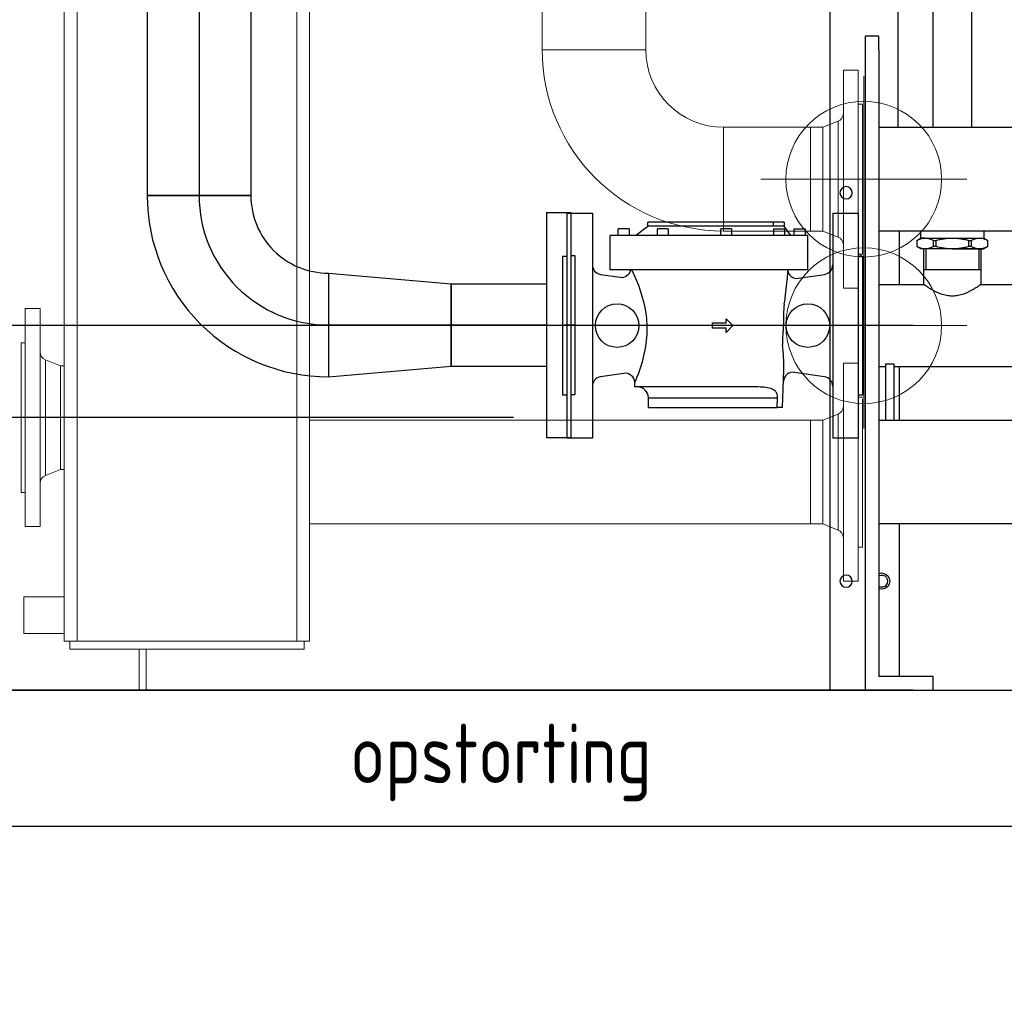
# Model space of a CAD drawing. Extents: x -156717 to 425753, y -51191 to 363295.
# Tile 64 of 256: x 68260 to 68982, y 113108 to 113824. Entities that reach past the tile are written whole.
import ezdxf
from ezdxf.enums import TextEntityAlignment as Align
from ezdxf.lldxf.tags import DXFTag

# ---------------------------------------------------------------- set-up
doc = ezdxf.new("R2010")
doc.units = 0
doc.header["$LTSCALE"] = 50
doc.linetypes.add('CENTER', pattern=[2, 1.25, -0.25, 0.25, -0.25])
doc.layers.get('0').update_dxf_attribs({"linetype": 'CONTINUOUS'})
doc.layers.get('Defpoints').update_dxf_attribs({"linetype": 'CONTINUOUS'})
for name, color, linetype in [('110599', 7, 'CONTINUOUS'), ('110607', 7, 'CONTINUOUS'), ('110608', 7, 'CONTINUOUS'), ('110623', 7, 'CONTINUOUS'), ('110625', 7, 'CONTINUOUS'), ('110627', 7, 'CONTINUOUS'), ('110888', 7, 'CONTINUOUS'), ('111155', 7, 'CONTINUOUS'), ('112645', 7, 'CONTINUOUS'), ('112732', 7, 'CONTINUOUS'), ('112733', 7, 'CONTINUOUS'), ('57LB', 4, 'CONTINUOUS'), ('WL541---_D', 111, 'CONTINUOUS'), ('WL541---_HARTLIJN', 8, 'CONTINUOUS'), ('WL561---_CV-D', 2, 'CONTINUOUS')]:
    doc.layers.add(name, color=color, linetype=linetype)
doc.layers.add('WM$5----_HULPRUIMTE', color=1, linetype='CONTINUOUS', plot=False)
doc.styles.add('BURO-025', font='ARIAL.TTF', dxfattribs={"height": 125})
doc.styles.add('ISO25', font='ISO', dxfattribs={"width": 0.9})
doc.styles.get("Standard").update_dxf_attribs({"font": 'ARIAL.TTF'})
tags = doc.linetypes.add('CENTER2', pattern=[28.575, 19.05, -3.175, 3.175, -3.175]).pattern_tags.tags
tags[10:11] = [DXFTag(74, 4), DXFTag(75, 0), DXFTag(340, '0'), DXFTag(46, 1.0), DXFTag(50, 0.0), DXFTag(44, 0.0), DXFTag(45, 0.0)]
tags[8:9] = [DXFTag(74, 4), DXFTag(75, 0), DXFTag(340, '0'), DXFTag(46, 1.0), DXFTag(50, 0.0), DXFTag(44, 0.0), DXFTag(45, 0.0)]
tags[6:7] = [DXFTag(74, 4), DXFTag(75, 0), DXFTag(340, '0'), DXFTag(46, 1.0), DXFTag(50, 0.0), DXFTag(44, 0.0), DXFTag(45, 0.0)]
tags[4:5] = [DXFTag(74, 4), DXFTag(75, 0), DXFTag(340, '0'), DXFTag(46, 1.0), DXFTag(50, 0.0), DXFTag(44, 0.0), DXFTag(45, 0.0)]
tags = doc.linetypes.add('HIDDEN2', pattern=[0.1875, 0.125, -0.0625]).pattern_tags.tags
tags[6:7] = [DXFTag(74, 4), DXFTag(75, 0), DXFTag(340, '0'), DXFTag(46, 1.0), DXFTag(50, 0.0), DXFTag(44, 0.0), DXFTag(45, 0.0)]
tags[4:5] = [DXFTag(74, 4), DXFTag(75, 0), DXFTag(340, '0'), DXFTag(46, 1.0), DXFTag(50, 0.0), DXFTag(44, 0.0), DXFTag(45, 0.0)]
doc.dimstyles.new('ISO-25', dxfattribs={"dimtxt": 2.5, "dimasz": 2.5, "dimexe": 1.25, "dimexo": 0.625, "dimtad": 1, "dimtih": 1, "dimdec": 4, "dimdsep": 46, "dimtxsty": 'Standard', "dimcen": 2.5, "dimadec": 0, "dimazin": 0, "dimtfac": 1, "dimtdec": 4, "dimtmove": 0, "dimatfit": 3, "dimfxl": 0, "dimtvp": 1, "dimtolj": 1, "dimtzin": 0, "dimarcsym": 0})

# ---------------------------------------------------------------- blocks, each defined once
blk = doc.blocks.new('*D772')
at = {"layer": 'Defpoints', "color": 0, "transparency": 16777216}
for p in [(68853.66, 114091.98), (67483.2, 113331.98), (68853.66, 113331.98)]:
    blk.add_point(p, dxfattribs=at)
at = {"layer": 'WL561---_CV-D', "color": 0, "lineweight": -2, "transparency": 16777216}
for p, q in [((68822.41, 114091.98), (67420.7, 114091.98)), ((67483.2, 114041.98), (67483.2, 113768.76)), ((67483.2, 113381.98), (67483.2, 113655.2)), ((68822.41, 113331.98), (67420.7, 113331.98))]:
    blk.add_line(p, q, dxfattribs=at)
at = {"layer": 'WL561---_CV-D', "color": 0, "transparency": 16777216}
for points in [[(67474.87, 114041.98), (67491.53, 114041.98), (67483.2, 114091.98)], [(67474.87, 113381.98), (67491.53, 113381.98), (67483.2, 113331.98)]]:
    blk.add_solid(points, dxfattribs=at)
at = {"layer": 'WL561---_CV-D', "color": 0, "transparency": 16777216, "insert": (67483.2, 113711.98), "char_height": 50, "attachment_point": 5}
blk.add_mtext('\\A1;760', dxfattribs=at)
blk = doc.blocks.new('FRAME FRONT DN65 3X')
at = {"linetype": 'Continuous'}
for p, q in [((1614, 1490), (1614, 0)), ((1564, 825.81), (1564, 413.05)), ((1563, 336.95), (1563, 297.65)), ((1563, 237.35), (1563, 198.05)), ((1563, 121.95), (1563, 10)), ((1588, 0), (1610, 0)), ((1610, 0), (1614, 0))]:
    blk.add_line(p, q, dxfattribs=at)
for centre in [(1602, 365), (1602, 80)]:
    blk.add_circle(centre, 4.5, dxfattribs=at)
blk.add_arc((1576, 80), 4.5, 63.6122, 296.3878, dxfattribs=at)
blk = doc.blocks.new('DN65 FRONT 3X')
at = {"linetype": 'Continuous'}
for p, q in [((1578, 470), (1578, 480)), ((1578, 480), (1588, 480)), ((1588, 480), (1588, 470)), ((1578, 470), (1578, 10)), ((1588, 470), (1588, 0)), ((1578, 413.05), (10, 413.05)), ((10, 336.95), (1578, 336.95)), ((1563, 336.95), (1563, 297.65)), ((1503.05, 324), (1503.05, 308.55)), ((1504.52, 324), (1504.52, 308.5)), ((1543.48, 324), (1543.48, 308.5)), ((1544.95, 308.55), (1544.95, 324)), ((1503.05, 308.55), (1544.95, 308.55)), ((1503.05, 308.55), (1503.25, 308.5)), ((1503.25, 308.5), (1503.05, 308.45)), ((1503.05, 308.45), (1544.95, 308.45)), ((1503.05, 308.45), (1503.05, 297.65)), ((1503.25, 308.5), (1544.75, 308.5)), ((1544.75, 308.5), (1544.95, 308.55)), ((1544.95, 308.45), (1544.75, 308.5)), ((1544.95, 297.65), (1544.95, 308.45)), ((1503.05, 297.65), (1014.96, 297.65)), ((1578, 297.65), (1544.95, 297.65)), ((1567, 239.56), (1567, 198.05)), ((1573, 239.56), (1567, 239.56)), ((1573, 239.56), (1573, 198.05)), ((21, 237.35), (1567, 237.35)), ((1563, 237.35), (1563, 198.05)), ((1573, 237.35), (1578, 237.35)), ((1578, 198.05), (10, 198.05)), ((10, 121.95), (1578, 121.95)), ((1563, 121.95), (1563, 10)), ((1538, 0), (1538, 10)), ((1538, 10), (1578, 10)), ((1588, 0), (1538, 0))]:
    blk.add_line(p, q, dxfattribs=at)
at = {"color": 3, "linetype": 'HIDDEN2', "lineweight": 0, "ltscale": 20}
for p, q in [((1589, 299.48), (1589, 450.52)), ((1664.52, 375), (1513.48, 375))]:
    blk.add_line(p, q, dxfattribs=at)
at = {"color": 2, "linetype": 'HIDDEN2', "lineweight": 0, "ltscale": 20}
for p, q in [((1589, 191.98), (1589, 343.02)), ((1513.48, 267.5), (1664.52, 267.5))]:
    blk.add_line(p, q, dxfattribs=at)
blk.add_line((1544.95, 324), (1503.05, 324))
at = {"color": 3, "linetype": 'HIDDEN2', "lineweight": 0, "ltscale": 20}
blk.add_circle((1589, 375), 57.15, dxfattribs=at)
at = {"color": 2, "linetype": 'HIDDEN2', "lineweight": 0, "ltscale": 20}
blk.add_circle((1589, 267.5), 57.15, dxfattribs=at)
at = {"linetype": 'Continuous'}
blk.add_arc((1576, 80), 6, 70.52878, 289.47122, dxfattribs=at)
for points, knots in [([(1503.05, 297.65), (1503.04, 297.65), (1503.19, 297.55), (1503.75, 297.17), (1504.17, 296.88), (1505.25, 296.16), (1505.91, 295.73), (1507.42, 294.78), (1508.27, 294.27), (1511.1, 292.68), (1513.29, 291.56), (1517.06, 290.23), (1518.37, 289.86), (1521.12, 289.33), (1522.56, 289.18), (1524, 289.18)], [0.750381, 0.750381, 0.750381, 0.750381, 0.78125, 0.78125, 0.8125, 0.8125, 0.84375, 0.84375, 0.875, 0.875, 0.9375, 0.9375, 0.96875, 0.96875, 1, 1, 1, 1]), ([(1524, 289.18), (1525.44, 289.18), (1526.84, 289.32), (1529.57, 289.84), (1530.91, 290.22), (1534.65, 291.54), (1536.87, 292.66), (1539.68, 294.24), (1540.55, 294.76), (1542.05, 295.7), (1542.7, 296.13), (1543.79, 296.85), (1544.22, 297.14), (1544.8, 297.54), (1544.95, 297.65), (1544.95, 297.65), (1544.95, 297.65), (1544.95, 297.65)], [0, 0, 0, 0, 0.03125, 0.03125, 0.0625, 0.0625, 0.125, 0.125, 0.15625, 0.15625, 0.1875, 0.1875, 0.21875, 0.21875, 0.25, 0.25, 0.2503813, 0.2503813, 0.2503813, 0.2503813])]:
    blk.add_open_spline(points, degree=3, knots=knots, dxfattribs=at)
blk = doc.blocks.new('PIPING LV DN65 FRONT')
at = {"linetype": 'Continuous'}
for p, q in [((-14, -303.25), (-14, -388.7)), ((14, -388.7), (14, -303.25)), ((-14, -388.7), (-14, -412.95)), ((14, -412.95), (14, -388.7)), ((-23, -489.05), (-23, -494)), ((23, -494), (23, -489.05)), ((-23, -494), (-26, -495.73)), ((-26, -500.26), (-26, -495.74)), ((-19.92, -494), (-23, -494)), ((0, -494), (-19.92, -494)), ((-12.16, -495.74), (-13.84, -495.74)), ((-13.84, -495.74), (-13.84, -500.26)), ((-12.16, -500.26), (-12.16, -495.74)), ((19.92, -494), (0, -494)), ((13.84, -495.74), (12.16, -495.74)), ((12.16, -495.74), (12.16, -500.26)), ((13.84, -500.26), (13.84, -495.74)), ((19.92, -494), (23, -494)), ((26, -495.73), (23, -494)), ((26, -495.74), (26, -500.26)), ((-26, -500.27), (-23, -502)), ((-19.92, -502), (-23, -502)), ((0, -502), (-19.92, -502)), ((-13.84, -500.26), (-12.16, -500.26)), ((0, -502), (19.92, -502)), ((12.16, -500.26), (13.84, -500.26)), ((19.92, -502), (23, -502)), ((23, -502), (26, -500.27))]:
    blk.add_line(p, q, dxfattribs=at)
for centre, radius, start, end in [((-19.63, -506.5), 12.5, 91.33377, 120.64193), ((-20.28, -506.74), 12.74, 59.63961, 88.38469), ((20.21, -506.5), 12.5, 91.33377, 120.64193), ((19.56, -506.74), 12.74, 59.63961, 88.38469), ((-19.56, -489.26), 12.74, 239.63961, 268.38469), ((-20.21, -489.5), 12.5, 271.33377, 300.64193), ((20.28, -489.26), 12.74, 239.63961, 268.38469), ((19.63, -489.5), 12.5, 271.33377, 300.64193)]:
    blk.add_arc(centre, radius, start, end, dxfattribs=at)
for points, knots in [([(0, -494), (-2.05, -494), (-4.09, -494.16), (-7.13, -494.61), (-8.14, -494.8), (-10.16, -495.23), (-11.17, -495.47), (-12.16, -495.74)], [0, 0, 0, 0, 0.5, 0.5, 0.75, 0.75, 1, 1, 1, 1]), ([(12.16, -495.74), (10.19, -495.21), (8.2, -494.77), (5.15, -494.32), (4.12, -494.2), (2.06, -494.04), (1.03, -494), (0, -494)], [0, 0, 0, 0, 0.5, 0.5, 0.75, 0.75, 1, 1, 1, 1]), ([(-12.16, -500.26), (-11.17, -500.53), (-10.16, -500.77), (-8.14, -501.2), (-7.13, -501.39), (-4.09, -501.84), (-2.05, -502), (0, -502)], [0, 0, 0, 0, 0.25, 0.25, 0.5, 0.5, 1, 1, 1, 1]), ([(0, -502), (1.03, -502), (2.06, -501.96), (4.12, -501.8), (5.15, -501.68), (8.2, -501.23), (10.19, -500.79), (12.16, -500.26)], [0, 0, 0, 0, 0.25, 0.25, 0.5, 0.5, 1, 1, 1, 1])]:
    blk.add_open_spline(points, degree=3, knots=knots, dxfattribs=at)
blk = doc.blocks.new('RAYUU')
at = {"color": 3, "linetype": 'HIDDEN2', "lineweight": 0, "ltscale": 20}
for p, q in [((67666.49, 114184.97), (67666.49, 114336.02)), ((67590.96, 114260.5), (67742.01, 114260.5))]:
    blk.add_line(p, q, dxfattribs=at)
at = {"color": 7, "linetype": 'Continuous'}
for p, q in [((67448.49, 114235.54), (67448.49, 114070.54)), ((67448.49, 114235.54), (67467.29, 114235.54)), ((67467.29, 114235.54), (67467.29, 114070.54)), ((67643.69, 114235.54), (67643.69, 114070.54)), ((67643.69, 114235.54), (67662.49, 114235.54)), ((67662.49, 114235.54), (67662.49, 114070.54)), ((67599.99, 114229.04), (67507.99, 114229.04)), ((67507.99, 114226.04), (67507.99, 114229.04)), ((67599.99, 114229.04), (67599.99, 114226.04)), ((67607.99, 114229.04), (67599.99, 114229.04)), ((67607.99, 114229.04), (67607.99, 114226.04)), ((67494.36, 114224.04), (67486.36, 114224.04)), ((67486.36, 114219.04), (67486.36, 114224.04)), ((67494.36, 114224.04), (67494.36, 114219.04)), ((67498.99, 114219.04), (67507.99, 114226.04)), ((67599.99, 114226.04), (67507.99, 114226.04)), ((67523.05, 114224.04), (67515.05, 114224.04)), ((67515.05, 114219.04), (67515.05, 114224.04)), ((67523.05, 114224.04), (67523.05, 114219.04)), ((67569.49, 114224.04), (67561.49, 114224.04)), ((67561.49, 114219.04), (67561.49, 114224.04)), ((67569.49, 114224.04), (67569.49, 114219.04)), ((67607.99, 114226.04), (67599.99, 114226.04)), ((67600.37, 114224.04), (67608.37, 114224.04)), ((67600.37, 114219.04), (67600.37, 114224.04)), ((67612.99, 114219.04), (67607.99, 114226.04)), ((67608.37, 114224.04), (67608.37, 114219.04)), ((67615.49, 114224.04), (67623.49, 114224.04)), ((67615.49, 114219.04), (67615.49, 114224.04)), ((67623.49, 114224.04), (67623.49, 114219.04)), ((67565.49, 114219.04), (67480.49, 114219.04)), ((67480.49, 114194.04), (67480.49, 114219.04)), ((67625.49, 114219.04), (67565.49, 114219.04)), ((67625.49, 114194.04), (67625.49, 114219.04)), ((67445.49, 114204.04), (67445.49, 114102.04)), ((67445.49, 114204.04), (67448.49, 114204.04)), ((67662.49, 114204.04), (67665.49, 114204.04)), ((67665.49, 114204.04), (67665.49, 114102.04)), ((67565.49, 114194.04), (67480.49, 114194.04)), ((67625.49, 114194.04), (67565.49, 114194.04)), ((67610.49, 114194.04), (67610.23, 114186.54)), ((67473.25, 114190.65), (67487.59, 114188.49)), ((67618.5, 114187.76), (67637.73, 114190.65)), ((67555.49, 114151.04), (67555.49, 114155.04)), ((67555.49, 114155.04), (67565.49, 114155.04)), ((67565.49, 114155.04), (67565.49, 114158.04)), ((67565.49, 114158.04), (67570.49, 114153.04)), ((67565.49, 114151.04), (67555.49, 114151.04)), ((67570.49, 114153.04), (67565.49, 114148.04)), ((67565.49, 114148.04), (67565.49, 114151.04)), ((67606.96, 114093.04), (67607.92, 114120.46)), ((67637.73, 114115.43), (67615.66, 114118.74)), ((67490.36, 114118), (67473.25, 114115.43)), ((67498.49, 114108.04), (67498.38, 114111.32)), ((67565.49, 114108.04), (67498.49, 114108.04)), ((67585.86, 114108.04), (67565.49, 114108.04)), ((67448.49, 114102.04), (67445.49, 114102.04)), ((67508.49, 114100.04), (67603.28, 114100.04)), ((67508.49, 114093.04), (67508.49, 114100.04)), ((67602.81, 114093.04), (67603.28, 114100.04)), ((67665.49, 114102.04), (67662.49, 114102.04)), ((67508.49, 114093.04), (67602.81, 114093.04)), ((67606.96, 114093.04), (67602.81, 114093.04)), ((67467.29, 114070.54), (67448.49, 114070.54)), ((67662.49, 114070.54), (67643.69, 114070.54))]:
    blk.add_line(p, q, dxfattribs=at)
at = {"color": 2, "linetype": 'HIDDEN2', "lineweight": 0, "ltscale": 20}
for p, q in [((67666.49, 114077.47), (67666.49, 114228.52)), ((67590.96, 114153), (67742.01, 114153))]:
    blk.add_line(p, q, dxfattribs=at)
at = {"color": 3, "linetype": 'HIDDEN2', "lineweight": 0, "ltscale": 20}
blk.add_circle((67666.49, 114260.5), 57.15, dxfattribs=at)
at = {"color": 2, "linetype": 'HIDDEN2', "lineweight": 0, "ltscale": 20}
blk.add_circle((67666.49, 114153), 57.15, dxfattribs=at)
at = {"color": 7, "linetype": 'Continuous'}
for centre in [(67485.49, 114153.04), (67625.49, 114153.04)]:
    blk.add_circle(centre, 16, dxfattribs=at)
for centre, radius, start, end in [((67474.29, 114197.57), 7, 180, 261.46923), ((67488.64, 114195.4), 6.98, 261.41625, 348.8354), ((67397.35, 114143.89), 110.88, 9.46466, 26.89395), ((67617.45, 114194.62), 6.93, 184.78928, 278.68421), ((67636.69, 114197.57), 7, 278.53077, 0), ((67398.06, 114202.85), 212.79, 350.75254, 355.60435), ((67422.87, 114150.09), 84.71, 357.73117, 8.16521), ((67408.2, 114153.46), 99.54, 334.95007, 356.12266), ((67428.79, 114120.57), 179.12, 359.96261, 5.91391), ((67614.62, 114111.82), 7, 81.52453, 178), ((67474.29, 114108.51), 7, 98.53077, 180), ((67491.39, 114111.09), 6.98, 1.94267, 98.46297), ((67636.69, 114108.51), 7, 0, 81.46923), ((67500.49, 114100.04), 8, 0, 90)]:
    blk.add_arc(centre, radius, start, end, dxfattribs=at)
for points, knots in [([(67608.09, 114168.66), (67607.79, 114166.3), (67607.65, 114163.81), (67607.57, 114160.1), (67607.57, 114158.86), (67607.56, 114156.4), (67607.55, 114155.17), (67607.46, 114152.68), (67607.37, 114151.44), (67607.19, 114148.96), (67607.09, 114147.73), (67606.89, 114144), (67606.84, 114141.52), (67606.96, 114139.03)], [0, 0, 0, 0, 0.25, 0.25, 0.375, 0.375, 0.5, 0.5, 0.625, 0.625, 0.75, 0.75, 1, 1, 1, 1]), ([(67603.28, 114100.04), (67603.32, 114100.66), (67603.28, 114101.28), (67603.07, 114102.39), (67602.91, 114102.87), (67602.33, 114104.14), (67601.83, 114104.74), (67600.1, 114106.24), (67598.71, 114106.77), (67595.55, 114107.55), (67593.81, 114107.75), (67590.05, 114108), (67588.01, 114108.04), (67585.86, 114108.04)], [0, 0, 0, 0, 0.0625, 0.0625, 0.125, 0.125, 0.25, 0.25, 0.5, 0.5, 0.75, 0.75, 1, 1, 1, 1])]:
    blk.add_open_spline(points, degree=3, knots=knots, dxfattribs=at)
at = {"layer": '110599', "color": 7, "linetype": 'Continuous', "lineweight": 0, "ltscale": 20}
for p, q in [((67662.49, 114340.5), (67651.49, 114340.5)), ((67651.49, 114180.5), (67651.49, 114340.5)), ((67662.49, 114180.5), (67662.49, 114340.5)), ((67665.49, 114315.5), (67662.49, 114315.5)), ((67647.7, 114302.99), (67636.49, 114298.55)), ((67647.7, 114218), (67647.7, 114302.99)), ((67636.49, 114298.55), (67627.49, 114298.55)), ((67627.49, 114222.45), (67627.49, 114298.55)), ((67636.49, 114222.45), (67636.49, 114298.55)), ((67627.49, 114222.45), (67636.49, 114222.45)), ((67636.49, 114222.45), (67647.7, 114218)), ((67662.49, 114205.5), (67665.49, 114205.5)), ((67651.49, 114180.5), (67662.49, 114180.5)), ((67051.09, 114165.5), (67051.09, 114005.5)), ((67062.09, 114165.5), (67051.09, 114165.5)), ((67062.09, 114165.5), (67062.09, 114005.5)), ((67051.09, 114140.5), (67048.09, 114140.5)), ((67048.09, 114140.5), (67048.09, 114030.5)), ((67077.09, 114123.55), (67065.87, 114127.99)), ((67065.87, 114127.99), (67065.87, 114043)), ((67079.79, 114123.55), (67077.09, 114123.55)), ((67077.09, 114123.55), (67077.09, 114047.45)), ((67651.49, 113965.5), (67651.49, 114125.5)), ((67662.49, 114125.5), (67651.49, 114125.5)), ((67662.49, 113965.5), (67662.49, 114125.5)), ((67665.49, 114100.5), (67662.49, 114100.5)), ((67627.49, 114007.45), (67627.49, 114083.55)), ((67636.49, 114083.55), (67627.49, 114083.55)), ((67647.7, 114087.99), (67636.49, 114083.55)), ((67636.49, 114007.45), (67636.49, 114083.55)), ((67647.7, 114003), (67647.7, 114087.99)), ((67065.87, 114043), (67077.09, 114047.45)), ((67077.09, 114047.45), (67079.79, 114047.45)), ((67048.09, 114030.5), (67051.09, 114030.5)), ((67051.09, 114005.5), (67062.09, 114005.5)), ((67627.49, 114007.45), (67636.49, 114007.45)), ((67636.49, 114007.45), (67647.7, 114003)), ((67662.49, 113990.5), (67665.49, 113990.5)), ((67651.49, 113965.5), (67662.49, 113965.5))]:
    blk.add_line(p, q, dxfattribs=at)
for centre, start, end in [((67645.49, 114308.57), 291.63658, 0), ((67645.49, 114212.42), 0, 68.36342), ((67068.09, 114133.57), 180, 248.36342), ((67645.49, 114093.57), 291.63658, 0), ((67068.09, 114037.42), 111.63658, 180), ((67645.49, 113997.42), 0, 68.36342)]:
    blk.add_arc(centre, 6, start, end, dxfattribs=at)
at = {"layer": '110607', "color": 7, "linetype": 'Continuous', "lineweight": 0, "ltscale": 20}
for p, q in [((67050.09, 113927.05), (67050.09, 113953.95)), ((67079.79, 113953.95), (67050.09, 113953.95)), ((67050.09, 113927.05), (67079.79, 113927.05))]:
    blk.add_line(p, q, dxfattribs=at)
at = {"layer": '110608', "color": 7, "linetype": 'Continuous', "lineweight": 0, "ltscale": 20}
for p, q in [((67134.79, 113885.5), (67134.79, 113915.5)), ((67139.79, 113885.5), (67139.79, 113915.5)), ((67134.79, 113885.5), (67139.79, 113885.5))]:
    blk.add_line(p, q, dxfattribs=at)
at = {"layer": '110623', "color": 7, "linetype": 'Continuous', "lineweight": 0, "ltscale": 20}
for p, q in [((67079.79, 113921.5), (67079.79, 114809.5)), ((67089.24, 114809.5), (67089.24, 113921.5)), ((67250.34, 113921.5), (67250.34, 114809.5)), ((67259.79, 114809.5), (67259.79, 113921.5)), ((67089.24, 113921.5), (67079.79, 113921.5)), ((67250.34, 113921.5), (67089.24, 113921.5)), ((67259.79, 113921.5), (67250.34, 113921.5))]:
    blk.add_line(p, q, dxfattribs=at)
at = {"layer": '110625', "color": 7, "linetype": 'Continuous', "lineweight": 0, "ltscale": 20}
for p, q in [((67506.54, 114355.5), (67430.44, 114355.5)), ((67563.49, 114298.55), (67563.49, 114222.45))]:
    blk.add_line(p, q, dxfattribs=at)
for radius in [133.05, 56.95]:
    blk.add_arc((67563.49, 114355.5), radius, 180, 270, dxfattribs=at)
at = {"layer": '110627', "color": 7, "linetype": 'Continuous', "lineweight": 0, "ltscale": 20}
for p, q in [((67627.49, 114083.55), (67259.79, 114083.55)), ((67627.49, 114083.55), (67627.49, 114007.45)), ((67259.79, 114007.45), (67627.49, 114007.45))]:
    blk.add_line(p, q, dxfattribs=at)
at = {"layer": '110888', "color": 7, "linetype": 'Continuous', "lineweight": 0, "ltscale": 20}
blk.add_line((67665.49, 113990.5), (67665.49, 114099.25), dxfattribs=at)
at = {"layer": '111155', "color": 7, "linetype": 'Continuous', "lineweight": 0, "ltscale": 20}
blk.add_line((67665.49, 114204), (67662.89, 114205.5), dxfattribs=at)
at = {"layer": '112645', "color": 7, "linetype": 'Continuous', "lineweight": 0, "ltscale": 20}
for p, q in [((67083.79, 113915.5), (67083.79, 113921.5)), ((67255.79, 113915.5), (67255.79, 113921.5)), ((67255.79, 113915.5), (67083.79, 113915.5))]:
    blk.add_line(p, q, dxfattribs=at)
at = {"layer": '112732', "color": 7, "linetype": 'Continuous', "lineweight": 0, "ltscale": 20}
for p, q in [((67430.44, 114640.5), (67430.44, 114355.5)), ((67506.54, 114355.5), (67506.54, 114640.5)), ((67506.54, 114355.5), (67430.44, 114355.5))]:
    blk.add_line(p, q, dxfattribs=at)
at = {"layer": '112733', "color": 7, "linetype": 'Continuous', "lineweight": 0, "ltscale": 20}
for p, q in [((67665.49, 114205.5), (67665.49, 114315.5)), ((67563.49, 114222.45), (67563.49, 114298.55)), ((67627.49, 114298.55), (67563.49, 114298.55)), ((67627.49, 114222.45), (67627.49, 114298.55)), ((67563.49, 114222.45), (67627.49, 114222.45))]:
    blk.add_line(p, q, dxfattribs=at)
at = {"xscale": -1}
for name, p in [('FRAME FRONT DN65 3X', (69255.49, 113885.5)), ('PIPING LV DN65 FRONT', (67731.48, 114711.29)), ('DN65 FRONT 3X', (69255.49, 113885.5))]:
    blk.add_blockref(name, p, dxfattribs=at)
blk = doc.blocks.new('*D775')
at = {"layer": 'Defpoints', "color": 0, "transparency": 16777216}
for p in [(68946.56, 113599.53), (67556.03, 113331.98), (68946.56, 113331.98)]:
    blk.add_point(p, dxfattribs=at)
at = {"layer": 'WL561---_CV-D', "color": 0, "lineweight": -2, "transparency": 16777216}
for p, q in [((68915.31, 113599.53), (67493.53, 113599.53)), ((67556.03, 113549.53), (67556.03, 113381.98)), ((68915.31, 113331.98), (67493.53, 113331.98)), ((67556.03, 113331.98), (67556.03, 113108.06))]:
    blk.add_line(p, q, dxfattribs=at)
at = {"layer": 'WL561---_CV-D', "color": 0, "transparency": 16777216}
for points in [[(67547.7, 113549.53), (67564.37, 113549.53), (67556.03, 113599.53)], [(67547.7, 113381.98), (67564.37, 113381.98), (67556.03, 113331.98)]]:
    blk.add_solid(points, dxfattribs=at)
at = {"layer": 'WL561---_CV-D', "color": 0, "transparency": 16777216, "insert": (67499.26, 113195.02), "char_height": 50, "attachment_point": 5, "rotation": 90}
blk.add_mtext('\\A1;268', dxfattribs=at)
blk = doc.blocks.new('*U944')
at = {"color": 0, "ltscale": 10}
for p, q in [((-38.05, 95, -1861.48), (38.05, 95, -1861.48)), ((-95, -38.05, -1861.48), (-95, 38.05, -1861.48))]:
    blk.add_line(p, q, dxfattribs=at)
for radius in [56.95, 133.05]:
    blk.add_arc((-95, 95, -1861.48), radius, 270, 0, dxfattribs=at)
at = {"layer": 'WL541---_HARTLIJN', "linetype": 'CENTER2'}
blk.add_arc((-95, 95, -1861.48), 95, 270, 0, dxfattribs=at)
at = {"layer": 'WL541---_D', "color": 2, "style": 'BURO-025'}
blk.add_attdef('POSNR', text='', height=125, dxfattribs=at).set_placement((0, 0), align=Align.MIDDLE)
blk = doc.blocks.new('*U945')
at = {"color": 0, "ltscale": 10}
for p, q in [((0, 38.05, -1861.48), (90, 30.15, -1861.48)), ((0, 38.05, -1861.48), (0, -38.05, -1861.48)), ((90, 30.15, -1861.48), (90, -30.15, -1861.48)), ((0, -38.05, -1861.48), (90, -30.15, -1861.48))]:
    blk.add_line(p, q, dxfattribs=at)
at = {"layer": 'WL541---_HARTLIJN', "linetype": 'CENTER2'}
blk.add_line((0, 0, -1861.48), (90, 0, -1861.48), dxfattribs=at)
for centre in [(0, 0, -1861.48), (90, 0, -1861.48)]:
    blk.add_circle(centre, 0.075, dxfattribs=at)
at = {"layer": 'WL541---_D', "color": 2, "style": 'BURO-025'}
blk.add_attdef('POSNR', text='', height=125, dxfattribs=at).set_placement((0, 0), align=Align.MIDDLE)
blk = doc.blocks.new('*U946')
at = {"color": 0, "ltscale": 10}
for p, q in [((0, 30.15, -1861.48), (69.88, 30.15, -1861.48)), ((0, -30.15, -1861.48), (0, 30.15, -1861.48)), ((0, -30.15, -1861.48), (69.88, -30.15, -1861.48))]:
    blk.add_line(p, q, dxfattribs=at)
at = {"layer": 'WL541---_HARTLIJN', "linetype": 'CENTER2'}
blk.add_line((0, 0, -1861.48), (69.88, 0, -1861.48), dxfattribs=at)
at = {"layer": 'WL541---_D', "color": 2, "style": 'BURO-025'}
blk.add_attdef('POSNR', text='', height=125, dxfattribs=at).set_placement((0, 0), align=Align.MIDDLE)
blk = doc.blocks.new('*U947')
at = {"color": 2, "ltscale": 10}
for p, q in [((-21, 82.5, -1856.52), (-3, 82.5, -1856.52)), ((-21, 82.5, -1856.52), (-21, -82.5, -1856.52)), ((-3, 82.5, -1856.52), (-3, -82.5, -1856.52)), ((-3, 51, -1856.52), (0, 51, -1856.52)), ((0, 51, -1856.52), (0, -51, -1856.52)), ((0, 51, -1856.52), (0, -51, -1856.52)), ((-3, -51, -1856.52), (0, -51, -1856.52)), ((-21, -82.5, -1856.52), (-3, -82.5, -1856.52))]:
    blk.add_line(p, q, dxfattribs=at)
at = {"layer": 'WL541---_HARTLIJN', "linetype": 'CENTER'}
blk.add_line((-8, 0, -1856.52), (0, 0, -1856.52), dxfattribs=at)
at = {"layer": 'WL541---_D', "color": 2, "style": 'BURO-025'}
blk.add_attdef('POSNR', text='', height=125, dxfattribs=at).set_placement((0, 0), align=Align.MIDDLE)
at = {"layer": 'WL541---_D', "color": 2, "style": 'BURO-025', "flags": 1}
blk.add_attdef('FABR', text='', height=125, dxfattribs=at).set_placement((0, 0), align=Align.MIDDLE)
blk = doc.blocks.new('*U956')
at = {"color": 0, "ltscale": 10}
for p, q in [((0, 38.05, -1863.66), (2132, 38.05, -1863.66)), ((2132, 38.05, -1863.66), (2132, -38.05, -1863.66)), ((0, -38.05, -1863.66), (2132, -38.05, -1863.66))]:
    blk.add_line(p, q, dxfattribs=at)
at = {"layer": 'WL541---_HARTLIJN', "linetype": 'CENTER2'}
blk.add_line((0, 0, -1863.66), (2132, 0, -1863.66), dxfattribs=at)
at = {"layer": 'WL541---_D', "color": 2, "style": 'BURO-025'}
blk.add_attdef('POSNR', text='', height=125, dxfattribs=at).set_placement((0, 0), align=Align.MIDDLE)
blk = doc.blocks.new('*D958')
at = {"layer": 'Defpoints', "color": 0, "transparency": 16777216}
for p in [(68105.45, 113531.98), (68653.2, 113531.98), (68668.83, 113331.98)]:
    blk.add_point(p, dxfattribs=at)
at = {"layer": 'WL561---_CV-D', "color": 0, "lineweight": -2, "transparency": 16777216}
for p, q in [((68105.45, 113531.98), (68105.45, 113755.63)), ((68621.95, 113531.98), (68042.95, 113531.98)), ((68105.45, 113381.98), (68105.45, 113481.98)), ((68637.58, 113331.98), (68042.95, 113331.98))]:
    blk.add_line(p, q, dxfattribs=at)
at = {"layer": 'WL561---_CV-D', "color": 0, "transparency": 16777216}
for points in [[(68097.12, 113481.98), (68113.78, 113481.98), (68105.45, 113531.98)], [(68097.12, 113381.98), (68113.78, 113381.98), (68105.45, 113331.98)]]:
    blk.add_solid(points, dxfattribs=at)
at = {"layer": 'WL561---_CV-D', "color": 0, "transparency": 16777216, "insert": (68048.67, 113668.81), "char_height": 50, "attachment_point": 5, "rotation": 90}
blk.add_mtext('\\A1;200', dxfattribs=at)
blk = doc.blocks.new('*U1495')
at = {"ltscale": 10}
blk.add_line((1500, 2969.71), (1500, -2969.71), dxfattribs=at)

msp = doc.modelspace()

# ---------------------------------------------------------------- linework, layer by layer
at = {"layer": 'WL561---_CV-D'}
msp.add_line((67478.36859, 113331.98073), (70689.76592, 113331.98073), dxfattribs=at)

# ---------------------------------------------------------------- block references
at = {"layer": 'WL541---_D', "rotation": 270}
for name, p in [('*U956', (68391.22293, 115826.98073, 1863.65738)), ('*U944', (68391.22293, 113599.98073, 1861.47878))]:
    msp.add_blockref(name, p, dxfattribs=at)
at = {"layer": 'WL541---_D'}
for name, p in [('*U947', (68667.10765, 113599.98073, 1856.51603)), ('*U945', (68486.22293, 113599.98073, 1861.47878)), ('*U946', (68576.22293, 113599.98073, 1861.47878))]:
    msp.add_blockref(name, p, dxfattribs=at)
at = {"layer": 'WL561---_CV-D'}
msp.add_blockref('RAYUU', (1212.57352, -553.51446), dxfattribs=at)
at = {"layer": 'WM$5----_HULPRUIMTE', "rotation": 270}
msp.add_blockref('*U1495', (68220.3182, 114731.98073), dxfattribs=at)

# ---------------------------------------------------------------- texts
at = {"layer": '57LB', "color": 2, "linetype": 'Continuous', "style": 'ISO25', "width": 0.9}
msp.add_text('opstorting', height=43.75, dxfattribs=at).set_placement((68502.20942, 113263.66846))

# ---------------------------------------------------------------- dimensions: what is measured, and where the dimension line sits
at = {"layer": 'WL561---_CV-D', "color": 1}
for base, p1, p2, picture, middle in [((67483.20157, 113331.98073), (68853.65977, 114091.98073), (68853.65977, 113331.98073), '*D772', (67483.20157, 113711.98073)), ((68105.4509, 113531.98073), (68668.82887, 113331.98073), (68653.19833, 113531.98073), '*D958', (68048.67225, 113668.80713)), ((67556.03412, 113331.98073), (68946.55955, 113599.52538), (68946.55955, 113331.98073), '*D775', (67499.25547, 113195.01791))]:
    dim = msp.add_linear_dim(base=base, p1=p1, p2=p2, angle=90, dimstyle='ISO-25', override={"dimscale": 50, "dimtxt": 1, "dimasz": 1, "dimdec": 0, "dimtdec": 0}, dxfattribs=at)
    dim.commit()
    dim.dimension.update_dxf_attribs({"geometry": picture, "text_midpoint": middle})

doc.saveas('drawing.dxf')
